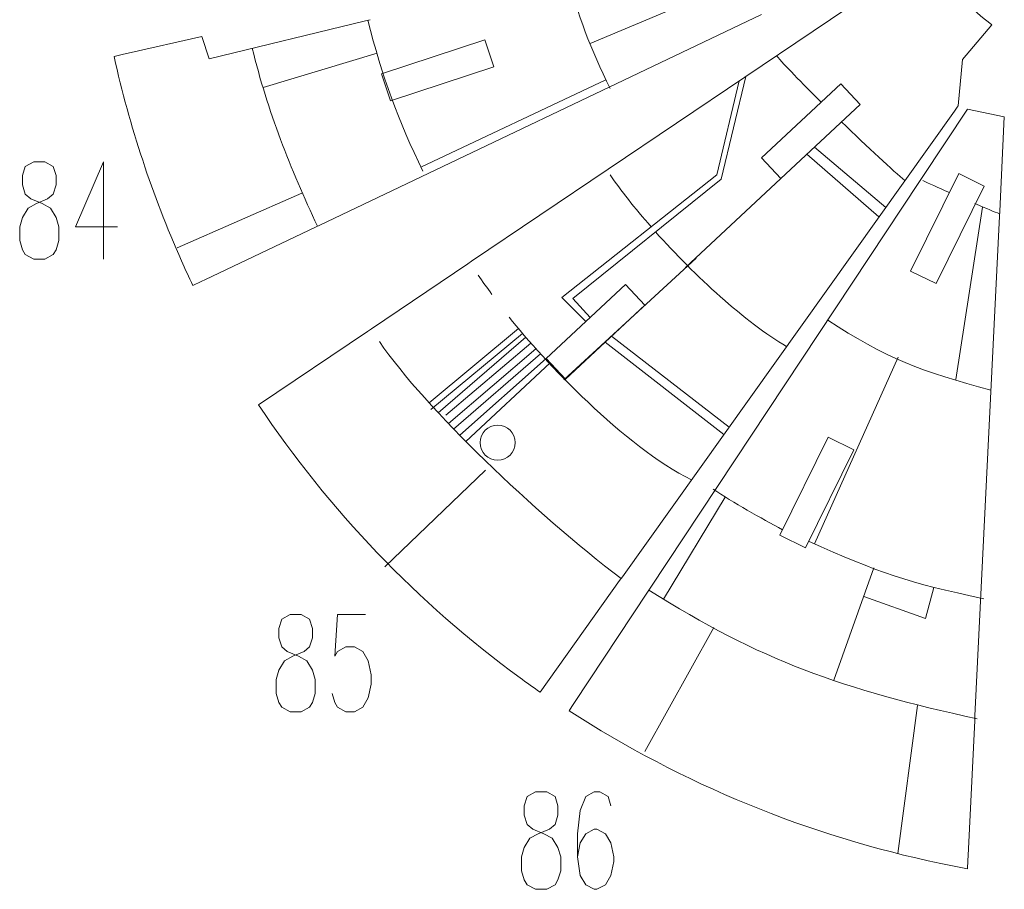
# Model space of a CAD drawing. Header units: inches. Extents: x -7.1 to 7.1, y -5.5 to 5.4.
# Tile 1 of 13: x -7.1 to -2.6, y -5.4 to -1.4. Entities that reach past the tile are written whole.
import ezdxf

# ---------------------------------------------------------------- set-up
doc = ezdxf.new("R2010")
doc.units = ezdxf.units.IN
doc.header["$MEASUREMENT"] = 0
doc.layers.add('Layer 1', color=7, linetype='Continuous')

msp = doc.modelspace()

# ---------------------------------------------------------------- linework, layer by layer
at = {"layer": 'Layer 1', "color": 5, "lineweight": 9}
msp.add_ellipse((-4.9419, -3.3727), major_axis=(0, 0.0809), ratio=1, dxfattribs=at)
at = {"layer": 'Layer 1', "lineweight": 9}
for points, knots in [([(-2.6627, -1.4466), (-2.756, -1.3754), (-2.8396, -1.2916), (-2.9108, -1.1983), (-2.9108, -1.1983), (-2.9293, -1.1739), (-2.9473, -1.1488), (-2.9641, -1.1232), (-2.9641, -1.1232), (-2.9641, -1.1232), (-3.1526, -1.2502), (-3.1526, -1.2502)], [0, 0, 0, 0, 0.25, 0.25, 0.25, 0.25, 0.5, 0.5, 0.5, 0.5, 1, 1, 1, 1]), ([(-5.5505, -1.4279), (-5.5505, -1.4279), (-6.2721, -1.603), (-6.2721, -1.603), (-6.2721, -1.603), (-6.2721, -1.603), (-6.3058, -1.5001), (-6.3058, -1.5001), (-6.3058, -1.5001), (-6.3058, -1.5001), (-6.6463, -1.5775), (-6.6463, -1.5775)], [0, 0, 0, 0, 0.25, 0.25, 0.25, 0.25, 0.5, 0.5, 0.5, 0.5, 1, 1, 1, 1]), ([(-2.822, -1.8259), (-2.822, -1.8259), (-2.8174, -1.8193), (-2.8174, -1.8193), (-2.8174, -1.8193), (-2.8174, -1.8193), (-2.7972, -1.6058), (-2.7972, -1.6058), (-2.7972, -1.6058), (-2.7972, -1.6058), (-2.6627, -1.4466), (-2.6627, -1.4466)], [0, 0, 0, 0, 0.25, 0.25, 0.25, 0.25, 0.5, 0.5, 0.5, 0.5, 1, 1, 1, 1]), ([(-5.0006, -1.5159), (-5.0006, -1.5159), (-4.9598, -1.6405), (-4.9598, -1.6405), (-4.9598, -1.6405), (-4.9598, -1.6405), (-5.4362, -1.7968), (-5.4362, -1.7968), (-5.4362, -1.7968), (-5.4362, -1.7968), (-5.477, -1.6721), (-5.477, -1.6721), (-5.477, -1.6721), (-5.477, -1.6721), (-5.0006, -1.5159), (-5.0006, -1.5159)], [0, 0, 0, 0, 0.2, 0.2, 0.2, 0.2, 0.4, 0.4, 0.4, 0.4, 0.6, 0.6, 0.6, 0.6, 1, 1, 1, 1]), ([(-6.6679, -1.5824), (-6.6679, -1.5824), (-6.7108, -1.5922), (-6.7108, -1.5922), (-6.7108, -1.5922), (-6.6386, -1.9158), (-6.5345, -2.2314), (-6.4, -2.5342), (-6.4, -2.5342), (-6.383, -2.5724), (-6.3655, -2.6104), (-6.3476, -2.6481)], [0, 0, 0, 0, 0.25, 0.25, 0.25, 0.25, 0.5, 0.5, 0.5, 0.5, 1, 1, 1, 1]), ([(-3.3587, -1.7186), (-3.3587, -1.7186), (-3.2698, -1.8141), (-3.2698, -1.8141), (-3.2698, -1.8141), (-3.2698, -1.8141), (-3.6359, -2.1551), (-3.6359, -2.1551), (-3.6359, -2.1551), (-3.6359, -2.1551), (-3.7248, -2.0597), (-3.7248, -2.0597), (-3.7248, -2.0597), (-3.7248, -2.0597), (-3.3587, -1.7186), (-3.3587, -1.7186)], [0, 0, 0, 0, 0.2, 0.2, 0.2, 0.2, 0.4, 0.4, 0.4, 0.4, 0.6, 0.6, 0.6, 0.6, 1, 1, 1, 1]), ([(-2.6265, -2.3063), (-2.6265, -2.3063), (-2.6051, -1.8703), (-2.6051, -1.8703), (-2.6051, -1.8703), (-2.6051, -1.8703), (-2.7751, -1.8355), (-2.7751, -1.8355), (-2.7751, -1.8355), (-2.7751, -1.8355), (-2.9838, -2.1505), (-2.9838, -2.1505)], [0, 0, 0, 0, 0.25, 0.25, 0.25, 0.25, 0.5, 0.5, 0.5, 0.5, 1, 1, 1, 1]), ([(-2.8154, -2.1323), (-2.8154, -2.1323), (-2.6976, -2.1905), (-2.6976, -2.1905), (-2.6976, -2.1905), (-2.6976, -2.1905), (-2.92, -2.6399), (-2.92, -2.6399), (-2.92, -2.6399), (-2.92, -2.6399), (-3.0378, -2.5817), (-3.0378, -2.5817), (-3.0378, -2.5817), (-3.0378, -2.5817), (-2.8154, -2.1323), (-2.8154, -2.1323)], [0, 0, 0, 0, 0.2, 0.2, 0.2, 0.2, 0.4, 0.4, 0.4, 0.4, 0.6, 0.6, 0.6, 0.6, 1, 1, 1, 1]), ([(-4.352, -2.644), (-4.352, -2.644), (-4.2631, -2.7395), (-4.2631, -2.7395), (-4.2631, -2.7395), (-4.2631, -2.7395), (-4.6292, -3.0806), (-4.6292, -3.0806), (-4.6292, -3.0806), (-4.6292, -3.0806), (-4.7182, -2.9851), (-4.7182, -2.9851), (-4.7182, -2.9851), (-4.7182, -2.9851), (-4.352, -2.644), (-4.352, -2.644)], [0, 0, 0, 0, 0.2, 0.2, 0.2, 0.2, 0.4, 0.4, 0.4, 0.4, 0.6, 0.6, 0.6, 0.6, 1, 1, 1, 1]), ([(-5.5424, -2.8601), (-5.5424, -2.8601), (-6.0446, -3.1984), (-6.0446, -3.1984), (-6.0446, -3.1984), (-5.7191, -3.6855), (-5.3109, -4.1114), (-4.8386, -4.4571), (-4.8386, -4.4571), (-4.8082, -4.4793), (-4.7767, -4.5019), (-4.7458, -4.5234), (-4.7458, -4.5234), (-4.7458, -4.5234), (-4.379, -4.009), (-4.379, -4.009)], [0, 0, 0, 0, 0.2, 0.2, 0.2, 0.2, 0.4, 0.4, 0.4, 0.4, 0.6, 0.6, 0.6, 0.6, 1, 1, 1, 1]), ([(-3.4169, -3.3478), (-3.4169, -3.3478), (-3.2991, -3.4061), (-3.2991, -3.4061), (-3.2991, -3.4061), (-3.2991, -3.4061), (-3.5226, -3.8578), (-3.5226, -3.8578), (-3.5226, -3.8578), (-3.5226, -3.8578), (-3.6404, -3.7995), (-3.6404, -3.7995), (-3.6404, -3.7995), (-3.6404, -3.7995), (-3.4169, -3.3478), (-3.4169, -3.3478)], [0, 0, 0, 0, 0.2, 0.2, 0.2, 0.2, 0.4, 0.4, 0.4, 0.4, 0.6, 0.6, 0.6, 0.6, 1, 1, 1, 1]), ([(-4.5992, -4.5888), (-4.5992, -4.5888), (-4.6124, -4.6088), (-4.6124, -4.6088), (-4.6124, -4.6088), (-4.089, -4.9474), (-3.5081, -5.186), (-2.8986, -5.3132), (-2.8986, -5.3132), (-2.8571, -5.3218), (-2.8168, -5.3297), (-2.775, -5.3374), (-2.775, -5.3374), (-2.775, -5.3374), (-2.7732, -5.2994), (-2.7732, -5.2994)], [0, 0, 0, 0, 0.2, 0.2, 0.2, 0.2, 0.4, 0.4, 0.4, 0.4, 0.6, 0.6, 0.6, 0.6, 1, 1, 1, 1])]:
    msp.add_open_spline(points, degree=3, knots=knots, dxfattribs=at)
at = {"layer": 'Layer 1', "color": 1, "lineweight": 9}
for points in [[(-4.4231, -1.7396), (-4.5123, -1.5576), (-4.5727, -1.405), (-4.6223, -1.2027)], [(-5.5289, -1.4228), (-5.5289, -1.4228), (-5.5505, -1.4278), (-5.5505, -1.4278)], [(-5.2869, -2.1218), (-5.3981, -1.8892), (-5.4768, -1.6825), (-5.5397, -1.4253)], [(-6.6463, -1.5775), (-6.6463, -1.5775), (-6.6679, -1.5824), (-6.6679, -1.5824)], [(-5.7725, -2.3743), (-5.8966, -2.1122), (-6.0027, -1.844), (-6.0734, -1.5548)], [(-3.4493, -1.803), (-3.541, -1.7125), (-3.6211, -1.6302), (-3.6555, -1.589)], [(-2.822, -1.8259), (-2.822, -1.8259), (-2.8349, -1.8439), (-2.8349, -1.8439)], [(-3.0633, -2.1642), (-3.1159, -2.1218), (-3.236, -2.0102), (-3.3559, -1.8943)], [(-6.7593, -2.0778), (-6.7593, -2.0778), (-6.7593, -2.5266), (-6.7593, -2.5266)], [(-4.2341, -2.3777), (-4.3098, -2.2915), (-4.3751, -2.2087), (-4.4222, -2.1387)], [(-2.9838, -2.1505), (-2.9838, -2.1505), (-2.996, -2.1689), (-2.996, -2.1689)], [(-2.8578, -2.2201), (-2.9112, -2.1967), (-2.9579, -2.1757), (-2.9813, -2.1648)], [(-2.627, -2.3173), (-2.6531, -2.3083), (-2.683, -2.2951), (-2.7406, -2.2707)], [(-2.6265, -2.3063), (-2.6265, -2.3063), (-2.6276, -2.3284), (-2.6276, -2.3284)], [(-5.7625, -2.3695), (-5.7625, -2.3695), (-5.7825, -2.379), (-5.7825, -2.379)], [(-3.6091, -2.9296), (-3.7984, -2.8195), (-4.0324, -2.6035), (-4.2133, -2.4012)], [(-5.0616, -2.5361), (-5.0616, -2.5361), (-5.0799, -2.5485), (-5.0799, -2.5485)], [(-6.2892, -2.6203), (-6.2892, -2.6203), (-6.3092, -2.6299), (-6.3092, -2.6299)], [(-4.0481, -3.545), (-4.3575, -3.3896), (-4.7302, -2.9956), (-4.8881, -2.7949)], [(-2.6669, -3.1304), (-2.9774, -3.0494), (-3.1587, -2.9804), (-3.4192, -2.8077)], [(-5.5241, -2.8477), (-5.5241, -2.8477), (-5.5424, -2.8601), (-5.5424, -2.8601)], [(-4.3726, -4), (-4.7725, -3.6931), (-5.2715, -3.2204), (-5.4869, -2.9072)], [(-3.6285, -3.7754), (-3.7254, -3.7203), (-3.8567, -3.65), (-3.9481, -3.587)], [(-2.7, -4.0924), (-3.049, -4.02), (-3.1842, -3.9718), (-3.5078, -3.8277)], [(-4.3661, -3.991), (-4.3661, -3.991), (-4.379, -4.009), (-4.379, -4.009)], [(-4.238, -4.0437), (-4.238, -4.0437), (-4.2502, -4.0621), (-4.2502, -4.0621)], [(-2.7298, -4.6462), (-3.3522, -4.5108), (-3.7318, -4.3772), (-4.2441, -4.0529)], [(-4.5869, -4.5704), (-4.5869, -4.5704), (-4.5992, -4.5888), (-4.5992, -4.5888)], [(-2.7405, -4.6327), (-2.7405, -4.6327), (-2.7416, -4.6548), (-2.7416, -4.6548)], [(-2.7721, -5.2773), (-2.7721, -5.2773), (-2.7732, -5.2994), (-2.7732, -5.2994)]]:
    msp.add_open_spline(points, degree=3, dxfattribs=at)
at = {"layer": 'Layer 1', "lineweight": 9}
for points in [[(-3.1709, -1.2625), (-3.1709, -1.2625), (-5.0616, -2.5361), (-5.0616, -2.5361)], [(-5.7625, -2.3695), (-5.7625, -2.3695), (-3.7246, -1.399), (-3.7246, -1.399)], [(-4.3661, -3.991), (-4.3661, -3.991), (-2.8349, -1.8439), (-2.8349, -1.8439)], [(-2.996, -2.169), (-2.996, -2.169), (-4.238, -4.0437), (-4.238, -4.0437)], [(-2.7405, -4.6327), (-2.7405, -4.6327), (-2.6276, -2.3284), (-2.6276, -2.3284)], [(-6.2892, -2.6203), (-6.2892, -2.6203), (-5.7825, -2.379), (-5.7825, -2.379)], [(-5.0799, -2.5485), (-5.0799, -2.5485), (-5.5241, -2.8477), (-5.5241, -2.8477)], [(-6.3477, -2.6481), (-6.3477, -2.6481), (-6.3092, -2.6298), (-6.3092, -2.6298)], [(-4.2502, -4.0621), (-4.2502, -4.0621), (-4.5869, -4.5704), (-4.5869, -4.5704)], [(-2.7721, -5.2773), (-2.7721, -5.2773), (-2.7416, -4.6548), (-2.7416, -4.6548)]]:
    msp.add_open_spline(points, degree=3, dxfattribs=at)
at = {"layer": 'Layer 1', "color": 5, "lineweight": 9}
for points in [[(-4.5146, -1.5324), (-4.5146, -1.5324), (-4.1149, -1.3652), (-4.1149, -1.3652)], [(-6.0235, -1.735), (-6.0235, -1.735), (-5.4975, -1.577), (-5.4975, -1.577)], [(-5.2962, -2.1022), (-5.2962, -2.1022), (-4.4422, -1.6999), (-4.4422, -1.6999)], [(-3.4799, -2.0099), (-3.4799, -2.0099), (-3.1521, -2.2888), (-3.1521, -2.2888)], [(-3.5161, -2.0435), (-3.5161, -2.0435), (-3.1831, -2.3321), (-3.1831, -2.3321)], [(-3.6359, -2.1551), (-3.6359, -2.1551), (-4.0754, -2.5658), (-4.0754, -2.5658)], [(-5.8443, -2.2232), (-5.8443, -2.2232), (-6.4203, -2.4754), (-6.4203, -2.4754)], [(-2.7057, -2.2876), (-2.7057, -2.2876), (-2.8292, -3.0817), (-2.8292, -3.0817)], [(-4.6366, -3.0838), (-4.6366, -3.0838), (-4.0268, -2.523), (-4.0268, -2.523)], [(-4.9683, -2.6893), (-4.9898, -2.66), (-5.0108, -2.6303), (-5.0315, -2.6004)], [(-5.2575, -3.1898), (-5.2575, -3.1898), (-4.8459, -2.847), (-4.8459, -2.847)], [(-5.2504, -3.2202), (-5.2504, -3.2202), (-4.8275, -2.87), (-4.8275, -2.87)], [(-5.2159, -3.235), (-5.2159, -3.235), (-4.8119, -2.8871), (-4.8119, -2.8871)], [(-4.4164, -2.8823), (-4.4164, -2.8823), (-3.8742, -3.3013), (-3.8742, -3.3013)], [(-4.788, -2.9146), (-4.788, -2.9146), (-5.1805, -3.2468), (-5.1805, -3.2468)], [(-4.7649, -2.9406), (-4.7649, -2.9406), (-5.1687, -3.2851), (-5.1687, -3.2851)], [(-4.4462, -2.91), (-4.4462, -2.91), (-3.8988, -3.3358), (-3.8988, -3.3358)], [(-5.1447, -3.3101), (-5.1447, -3.3101), (-4.7443, -2.9634), (-4.7443, -2.9634)], [(-4.7182, -2.9851), (-4.7182, -2.9851), (-5.1165, -3.339), (-5.1165, -3.339)], [(-3.0951, -2.9783), (-3.0951, -2.9783), (-3.4809, -3.8399), (-3.4809, -3.8399)], [(-5.0881, -3.3679), (-5.0881, -3.3679), (-4.6991, -3.0055), (-4.6991, -3.0055)], [(-4.9981, -3.4995), (-4.9981, -3.4995), (-5.4618, -3.9457), (-5.4618, -3.9457)], [(-3.8924, -3.6247), (-3.8924, -3.6247), (-4.1761, -4.0948), (-4.1761, -4.0948)], [(-3.2061, -3.9503), (-3.2061, -3.9503), (-3.3908, -4.4675), (-3.3908, -4.4675)], [(-3.9449, -4.2249), (-3.9449, -4.2249), (-4.263, -4.7971), (-4.263, -4.7971)], [(-3.0058, -4.5852), (-3.0058, -4.5852), (-3.0957, -5.2672), (-3.0957, -5.2672)]]:
    msp.add_open_spline(points, degree=3, dxfattribs=at)
at = {"layer": 'Layer 1', "color": 1, "lineweight": 9}
for points, knots in [([(-4.5351, -2.8145), (-4.5351, -2.8145), (-4.6457, -2.7034), (-4.6457, -2.7034), (-4.6457, -2.7034), (-4.6457, -2.7034), (-3.9304, -2.1374), (-3.9304, -2.1374), (-3.9304, -2.1374), (-3.9304, -2.1374), (-3.8276, -1.7049), (-3.8276, -1.7049)], [0, 0, 0, 0, 0.25, 0.25, 0.25, 0.25, 0.5, 0.5, 0.5, 0.5, 1, 1, 1, 1]), ([(-3.7968, -1.6841), (-3.7968, -1.6841), (-3.9113, -2.1582), (-3.9113, -2.1582), (-3.9113, -2.1582), (-3.9113, -2.1582), (-4.5954, -2.7086), (-4.5954, -2.7086), (-4.5954, -2.7086), (-4.5954, -2.7086), (-4.5145, -2.7954), (-4.5145, -2.7954)], [0, 0, 0, 0, 0.25, 0.25, 0.25, 0.25, 0.5, 0.5, 0.5, 0.5, 1, 1, 1, 1]), ([(-7.0814, -2.0778), (-7.0814, -2.0778), (-7.12, -2.0989), (-7.12, -2.0989), (-7.12, -2.0989), (-7.12, -2.0989), (-7.1332, -2.1419), (-7.1332, -2.1419), (-7.1332, -2.1419), (-7.1332, -2.1419), (-7.1332, -2.1848), (-7.1332, -2.1848), (-7.1332, -2.1848), (-7.1332, -2.1848), (-7.12, -2.2272), (-7.12, -2.2272), (-7.12, -2.2272), (-7.12, -2.2272), (-7.0945, -2.249), (-7.0945, -2.249), (-7.0945, -2.249), (-7.0945, -2.249), (-7.0427, -2.2701), (-7.0427, -2.2701), (-7.0427, -2.2701), (-7.0427, -2.2701), (-7.0041, -2.2913), (-7.0041, -2.2913), (-7.0041, -2.2913), (-7.0041, -2.2913), (-6.9785, -2.3342), (-6.9785, -2.3342), (-6.9785, -2.3342), (-6.9785, -2.3342), (-6.9654, -2.3772), (-6.9654, -2.3772), (-6.9654, -2.3772), (-6.9654, -2.3772), (-6.9654, -2.4413), (-6.9654, -2.4413), (-6.9654, -2.4413), (-6.9654, -2.4413), (-6.9785, -2.4836), (-6.9785, -2.4836), (-6.9785, -2.4836), (-6.9785, -2.4836), (-6.9913, -2.5054), (-6.9913, -2.5054), (-6.9913, -2.5054), (-6.9913, -2.5054), (-7.03, -2.5266), (-7.03, -2.5266), (-7.03, -2.5266), (-7.03, -2.5266), (-7.0814, -2.5266), (-7.0814, -2.5266), (-7.0814, -2.5266), (-7.0814, -2.5266), (-7.12, -2.5054), (-7.12, -2.5054), (-7.12, -2.5054), (-7.12, -2.5054), (-7.1332, -2.4836), (-7.1332, -2.4836), (-7.1332, -2.4836), (-7.1332, -2.4836), (-7.1459, -2.4413), (-7.1459, -2.4413), (-7.1459, -2.4413), (-7.1459, -2.4413), (-7.1459, -2.3772), (-7.1459, -2.3772), (-7.1459, -2.3772), (-7.1459, -2.3772), (-7.1332, -2.3342), (-7.1332, -2.3342), (-7.1332, -2.3342), (-7.1332, -2.3342), (-7.1073, -2.2913), (-7.1073, -2.2913), (-7.1073, -2.2913), (-7.1073, -2.2913), (-7.0686, -2.2701), (-7.0686, -2.2701), (-7.0686, -2.2701), (-7.0686, -2.2701), (-7.0172, -2.249), (-7.0172, -2.249), (-7.0172, -2.249), (-7.0172, -2.249), (-6.9913, -2.2272), (-6.9913, -2.2272), (-6.9913, -2.2272), (-6.9913, -2.2272), (-6.9785, -2.1848), (-6.9785, -2.1848), (-6.9785, -2.1848), (-6.9785, -2.1848), (-6.9785, -2.1419), (-6.9785, -2.1419), (-6.9785, -2.1419), (-6.9785, -2.1419), (-6.9913, -2.0989), (-6.9913, -2.0989), (-6.9913, -2.0989), (-6.9913, -2.0989), (-7.03, -2.0778), (-7.03, -2.0778), (-7.03, -2.0778), (-7.03, -2.0778), (-7.0814, -2.0778), (-7.0814, -2.0778)], [0, 0, 0, 0, 0.034483, 0.034483, 0.034483, 0.034483, 0.068966, 0.068966, 0.068966, 0.068966, 0.103448, 0.103448, 0.103448, 0.103448, 0.137931, 0.137931, 0.137931, 0.137931, 0.172414, 0.172414, 0.172414, 0.172414, 0.206897, 0.206897, 0.206897, 0.206897, 0.241379, 0.241379, 0.241379, 0.241379, 0.275862, 0.275862, 0.275862, 0.275862, 0.310345, 0.310345, 0.310345, 0.310345, 0.344828, 0.344828, 0.344828, 0.344828, 0.37931, 0.37931, 0.37931, 0.37931, 0.413793, 0.413793, 0.413793, 0.413793, 0.448276, 0.448276, 0.448276, 0.448276, 0.482759, 0.482759, 0.482759, 0.482759, 0.517241, 0.517241, 0.517241, 0.517241, 0.551724, 0.551724, 0.551724, 0.551724, 0.586207, 0.586207, 0.586207, 0.586207, 0.62069, 0.62069, 0.62069, 0.62069, 0.655172, 0.655172, 0.655172, 0.655172, 0.689655, 0.689655, 0.689655, 0.689655, 0.724138, 0.724138, 0.724138, 0.724138, 0.758621, 0.758621, 0.758621, 0.758621, 0.793103, 0.793103, 0.793103, 0.793103, 0.827586, 0.827586, 0.827586, 0.827586, 0.862069, 0.862069, 0.862069, 0.862069, 0.896552, 0.896552, 0.896552, 0.896552, 0.931034, 0.931034, 0.931034, 0.931034, 1, 1, 1, 1]), ([(-6.7593, -2.0778), (-6.7593, -2.0778), (-6.8881, -2.3772), (-6.8881, -2.3772), (-6.8881, -2.3772), (-6.8881, -2.3772), (-6.6948, -2.3772), (-6.6948, -2.3772)], [0, 0, 0, 0, 0.333333, 0.333333, 0.333333, 0.333333, 1, 1, 1, 1]), ([(-5.8988, -4.1655), (-5.8988, -4.1655), (-5.9374, -4.1866), (-5.9374, -4.1866), (-5.9374, -4.1866), (-5.9374, -4.1866), (-5.9506, -4.2296), (-5.9506, -4.2296), (-5.9506, -4.2296), (-5.9506, -4.2296), (-5.9506, -4.2725), (-5.9506, -4.2725), (-5.9506, -4.2725), (-5.9506, -4.2725), (-5.9374, -4.3149), (-5.9374, -4.3149), (-5.9374, -4.3149), (-5.9374, -4.3149), (-5.9119, -4.3366), (-5.9119, -4.3366), (-5.9119, -4.3366), (-5.9119, -4.3366), (-5.8601, -4.3578), (-5.8601, -4.3578), (-5.8601, -4.3578), (-5.8601, -4.3578), (-5.8214, -4.379), (-5.8214, -4.379), (-5.8214, -4.379), (-5.8214, -4.379), (-5.7959, -4.4219), (-5.7959, -4.4219), (-5.7959, -4.4219), (-5.7959, -4.4219), (-5.7828, -4.4649), (-5.7828, -4.4649), (-5.7828, -4.4649), (-5.7828, -4.4649), (-5.7828, -4.529), (-5.7828, -4.529), (-5.7828, -4.529), (-5.7828, -4.529), (-5.7959, -4.5713), (-5.7959, -4.5713), (-5.7959, -4.5713), (-5.7959, -4.5713), (-5.8087, -4.5931), (-5.8087, -4.5931), (-5.8087, -4.5931), (-5.8087, -4.5931), (-5.8474, -4.6143), (-5.8474, -4.6143), (-5.8474, -4.6143), (-5.8474, -4.6143), (-5.8988, -4.6143), (-5.8988, -4.6143), (-5.8988, -4.6143), (-5.8988, -4.6143), (-5.9374, -4.5931), (-5.9374, -4.5931), (-5.9374, -4.5931), (-5.9374, -4.5931), (-5.9506, -4.5713), (-5.9506, -4.5713), (-5.9506, -4.5713), (-5.9506, -4.5713), (-5.9633, -4.529), (-5.9633, -4.529), (-5.9633, -4.529), (-5.9633, -4.529), (-5.9633, -4.4649), (-5.9633, -4.4649), (-5.9633, -4.4649), (-5.9633, -4.4649), (-5.9506, -4.4219), (-5.9506, -4.4219), (-5.9506, -4.4219), (-5.9506, -4.4219), (-5.9247, -4.379), (-5.9247, -4.379), (-5.9247, -4.379), (-5.9247, -4.379), (-5.886, -4.3578), (-5.886, -4.3578), (-5.886, -4.3578), (-5.886, -4.3578), (-5.8346, -4.3366), (-5.8346, -4.3366), (-5.8346, -4.3366), (-5.8346, -4.3366), (-5.8087, -4.3149), (-5.8087, -4.3149), (-5.8087, -4.3149), (-5.8087, -4.3149), (-5.7959, -4.2725), (-5.7959, -4.2725), (-5.7959, -4.2725), (-5.7959, -4.2725), (-5.7959, -4.2296), (-5.7959, -4.2296), (-5.7959, -4.2296), (-5.7959, -4.2296), (-5.8087, -4.1866), (-5.8087, -4.1866), (-5.8087, -4.1866), (-5.8087, -4.1866), (-5.8474, -4.1655), (-5.8474, -4.1655), (-5.8474, -4.1655), (-5.8474, -4.1655), (-5.8988, -4.1655), (-5.8988, -4.1655)], [0, 0, 0, 0, 0.034483, 0.034483, 0.034483, 0.034483, 0.068966, 0.068966, 0.068966, 0.068966, 0.103448, 0.103448, 0.103448, 0.103448, 0.137931, 0.137931, 0.137931, 0.137931, 0.172414, 0.172414, 0.172414, 0.172414, 0.206897, 0.206897, 0.206897, 0.206897, 0.241379, 0.241379, 0.241379, 0.241379, 0.275862, 0.275862, 0.275862, 0.275862, 0.310345, 0.310345, 0.310345, 0.310345, 0.344828, 0.344828, 0.344828, 0.344828, 0.37931, 0.37931, 0.37931, 0.37931, 0.413793, 0.413793, 0.413793, 0.413793, 0.448276, 0.448276, 0.448276, 0.448276, 0.482759, 0.482759, 0.482759, 0.482759, 0.517241, 0.517241, 0.517241, 0.517241, 0.551724, 0.551724, 0.551724, 0.551724, 0.586207, 0.586207, 0.586207, 0.586207, 0.62069, 0.62069, 0.62069, 0.62069, 0.655172, 0.655172, 0.655172, 0.655172, 0.689655, 0.689655, 0.689655, 0.689655, 0.724138, 0.724138, 0.724138, 0.724138, 0.758621, 0.758621, 0.758621, 0.758621, 0.793103, 0.793103, 0.793103, 0.793103, 0.827586, 0.827586, 0.827586, 0.827586, 0.862069, 0.862069, 0.862069, 0.862069, 0.896552, 0.896552, 0.896552, 0.896552, 0.931034, 0.931034, 0.931034, 0.931034, 1, 1, 1, 1]), ([(-5.5508, -4.1655), (-5.5508, -4.1655), (-5.68, -4.1655), (-5.68, -4.1655), (-5.68, -4.1655), (-5.68, -4.1655), (-5.6927, -4.3578), (-5.6927, -4.3578), (-5.6927, -4.3578), (-5.6927, -4.3578), (-5.68, -4.3366), (-5.68, -4.3366), (-5.68, -4.3366), (-5.68, -4.3366), (-5.6413, -4.3149), (-5.6413, -4.3149), (-5.6413, -4.3149), (-5.6413, -4.3149), (-5.6026, -4.3149), (-5.6026, -4.3149), (-5.6026, -4.3149), (-5.6026, -4.3149), (-5.564, -4.3366), (-5.564, -4.3366), (-5.564, -4.3366), (-5.564, -4.3366), (-5.5381, -4.379), (-5.5381, -4.379), (-5.5381, -4.379), (-5.5381, -4.379), (-5.5253, -4.4431), (-5.5253, -4.4431), (-5.5253, -4.4431), (-5.5253, -4.4431), (-5.5253, -4.486), (-5.5253, -4.486), (-5.5253, -4.486), (-5.5253, -4.486), (-5.5381, -4.5501), (-5.5381, -4.5501), (-5.5381, -4.5501), (-5.5381, -4.5501), (-5.564, -4.5931), (-5.564, -4.5931), (-5.564, -4.5931), (-5.564, -4.5931), (-5.6026, -4.6143), (-5.6026, -4.6143), (-5.6026, -4.6143), (-5.6026, -4.6143), (-5.6413, -4.6143), (-5.6413, -4.6143), (-5.6413, -4.6143), (-5.6413, -4.6143), (-5.68, -4.5931), (-5.68, -4.5931), (-5.68, -4.5931), (-5.68, -4.5931), (-5.6927, -4.5713), (-5.6927, -4.5713), (-5.6927, -4.5713), (-5.6927, -4.5713), (-5.7055, -4.529), (-5.7055, -4.529)], [0, 0, 0, 0, 0.058824, 0.058824, 0.058824, 0.058824, 0.117647, 0.117647, 0.117647, 0.117647, 0.176471, 0.176471, 0.176471, 0.176471, 0.235294, 0.235294, 0.235294, 0.235294, 0.294118, 0.294118, 0.294118, 0.294118, 0.352941, 0.352941, 0.352941, 0.352941, 0.411765, 0.411765, 0.411765, 0.411765, 0.470588, 0.470588, 0.470588, 0.470588, 0.529412, 0.529412, 0.529412, 0.529412, 0.588235, 0.588235, 0.588235, 0.588235, 0.647059, 0.647059, 0.647059, 0.647059, 0.705882, 0.705882, 0.705882, 0.705882, 0.764706, 0.764706, 0.764706, 0.764706, 0.823529, 0.823529, 0.823529, 0.823529, 0.882353, 0.882353, 0.882353, 0.882353, 1, 1, 1, 1]), ([(-4.767, -4.9836), (-4.767, -4.9836), (-4.8057, -5.0048), (-4.8057, -5.0048), (-4.8057, -5.0048), (-4.8057, -5.0048), (-4.8188, -5.0477), (-4.8188, -5.0477), (-4.8188, -5.0477), (-4.8188, -5.0477), (-4.8188, -5.0907), (-4.8188, -5.0907), (-4.8188, -5.0907), (-4.8188, -5.0907), (-4.8057, -5.133), (-4.8057, -5.133), (-4.8057, -5.133), (-4.8057, -5.133), (-4.7802, -5.1548), (-4.7802, -5.1548), (-4.7802, -5.1548), (-4.7802, -5.1548), (-4.7284, -5.176), (-4.7284, -5.176), (-4.7284, -5.176), (-4.7284, -5.176), (-4.6897, -5.1971), (-4.6897, -5.1971), (-4.6897, -5.1971), (-4.6897, -5.1971), (-4.6642, -5.2401), (-4.6642, -5.2401), (-4.6642, -5.2401), (-4.6642, -5.2401), (-4.651, -5.283), (-4.651, -5.283), (-4.651, -5.283), (-4.651, -5.283), (-4.651, -5.3471), (-4.651, -5.3471), (-4.651, -5.3471), (-4.651, -5.3471), (-4.6642, -5.3895), (-4.6642, -5.3895), (-4.6642, -5.3895), (-4.6642, -5.3895), (-4.6769, -5.4113), (-4.6769, -5.4113), (-4.6769, -5.4113), (-4.6769, -5.4113), (-4.7156, -5.4324), (-4.7156, -5.4324), (-4.7156, -5.4324), (-4.7156, -5.4324), (-4.767, -5.4324), (-4.767, -5.4324), (-4.767, -5.4324), (-4.767, -5.4324), (-4.8057, -5.4113), (-4.8057, -5.4113), (-4.8057, -5.4113), (-4.8057, -5.4113), (-4.8188, -5.3895), (-4.8188, -5.3895), (-4.8188, -5.3895), (-4.8188, -5.3895), (-4.8316, -5.3471), (-4.8316, -5.3471), (-4.8316, -5.3471), (-4.8316, -5.3471), (-4.8316, -5.283), (-4.8316, -5.283), (-4.8316, -5.283), (-4.8316, -5.283), (-4.8188, -5.2401), (-4.8188, -5.2401), (-4.8188, -5.2401), (-4.8188, -5.2401), (-4.7929, -5.1971), (-4.7929, -5.1971), (-4.7929, -5.1971), (-4.7929, -5.1971), (-4.7543, -5.176), (-4.7543, -5.176), (-4.7543, -5.176), (-4.7543, -5.176), (-4.7028, -5.1548), (-4.7028, -5.1548), (-4.7028, -5.1548), (-4.7028, -5.1548), (-4.6769, -5.133), (-4.6769, -5.133), (-4.6769, -5.133), (-4.6769, -5.133), (-4.6642, -5.0907), (-4.6642, -5.0907), (-4.6642, -5.0907), (-4.6642, -5.0907), (-4.6642, -5.0477), (-4.6642, -5.0477), (-4.6642, -5.0477), (-4.6642, -5.0477), (-4.6769, -5.0048), (-4.6769, -5.0048), (-4.6769, -5.0048), (-4.6769, -5.0048), (-4.7156, -4.9836), (-4.7156, -4.9836), (-4.7156, -4.9836), (-4.7156, -4.9836), (-4.767, -4.9836), (-4.767, -4.9836)], [0, 0, 0, 0, 0.034483, 0.034483, 0.034483, 0.034483, 0.068966, 0.068966, 0.068966, 0.068966, 0.103448, 0.103448, 0.103448, 0.103448, 0.137931, 0.137931, 0.137931, 0.137931, 0.172414, 0.172414, 0.172414, 0.172414, 0.206897, 0.206897, 0.206897, 0.206897, 0.241379, 0.241379, 0.241379, 0.241379, 0.275862, 0.275862, 0.275862, 0.275862, 0.310345, 0.310345, 0.310345, 0.310345, 0.344828, 0.344828, 0.344828, 0.344828, 0.37931, 0.37931, 0.37931, 0.37931, 0.413793, 0.413793, 0.413793, 0.413793, 0.448276, 0.448276, 0.448276, 0.448276, 0.482759, 0.482759, 0.482759, 0.482759, 0.517241, 0.517241, 0.517241, 0.517241, 0.551724, 0.551724, 0.551724, 0.551724, 0.586207, 0.586207, 0.586207, 0.586207, 0.62069, 0.62069, 0.62069, 0.62069, 0.655172, 0.655172, 0.655172, 0.655172, 0.689655, 0.689655, 0.689655, 0.689655, 0.724138, 0.724138, 0.724138, 0.724138, 0.758621, 0.758621, 0.758621, 0.758621, 0.793103, 0.793103, 0.793103, 0.793103, 0.827586, 0.827586, 0.827586, 0.827586, 0.862069, 0.862069, 0.862069, 0.862069, 0.896552, 0.896552, 0.896552, 0.896552, 0.931034, 0.931034, 0.931034, 0.931034, 1, 1, 1, 1]), ([(-4.4191, -5.0477), (-4.4191, -5.0477), (-4.4322, -5.0048), (-4.4322, -5.0048), (-4.4322, -5.0048), (-4.4322, -5.0048), (-4.4709, -4.9836), (-4.4709, -4.9836), (-4.4709, -4.9836), (-4.4709, -4.9836), (-4.4964, -4.9836), (-4.4964, -4.9836), (-4.4964, -4.9836), (-4.4964, -4.9836), (-4.5351, -5.0048), (-4.5351, -5.0048), (-4.5351, -5.0048), (-4.5351, -5.0048), (-4.561, -5.0689), (-4.561, -5.0689), (-4.561, -5.0689), (-4.561, -5.0689), (-4.5737, -5.176), (-4.5737, -5.176), (-4.5737, -5.176), (-4.5737, -5.176), (-4.5737, -5.283), (-4.5737, -5.283), (-4.5737, -5.283), (-4.5737, -5.283), (-4.561, -5.3683), (-4.561, -5.3683), (-4.561, -5.3683), (-4.561, -5.3683), (-4.5351, -5.4113), (-4.5351, -5.4113), (-4.5351, -5.4113), (-4.5351, -5.4113), (-4.4964, -5.4324), (-4.4964, -5.4324), (-4.4964, -5.4324), (-4.4964, -5.4324), (-4.4836, -5.4324), (-4.4836, -5.4324), (-4.4836, -5.4324), (-4.4836, -5.4324), (-4.445, -5.4113), (-4.445, -5.4113), (-4.445, -5.4113), (-4.445, -5.4113), (-4.4191, -5.3683), (-4.4191, -5.3683), (-4.4191, -5.3683), (-4.4191, -5.3683), (-4.4063, -5.3042), (-4.4063, -5.3042), (-4.4063, -5.3042), (-4.4063, -5.3042), (-4.4063, -5.283), (-4.4063, -5.283), (-4.4063, -5.283), (-4.4063, -5.283), (-4.4191, -5.2189), (-4.4191, -5.2189), (-4.4191, -5.2189), (-4.4191, -5.2189), (-4.445, -5.176), (-4.445, -5.176), (-4.445, -5.176), (-4.445, -5.176), (-4.4836, -5.1548), (-4.4836, -5.1548), (-4.4836, -5.1548), (-4.4836, -5.1548), (-4.4964, -5.1548), (-4.4964, -5.1548), (-4.4964, -5.1548), (-4.4964, -5.1548), (-4.5351, -5.176), (-4.5351, -5.176), (-4.5351, -5.176), (-4.5351, -5.176), (-4.561, -5.2189), (-4.561, -5.2189), (-4.561, -5.2189), (-4.561, -5.2189), (-4.5737, -5.283), (-4.5737, -5.283)], [0, 0, 0, 0, 0.043478, 0.043478, 0.043478, 0.043478, 0.086957, 0.086957, 0.086957, 0.086957, 0.130435, 0.130435, 0.130435, 0.130435, 0.173913, 0.173913, 0.173913, 0.173913, 0.217391, 0.217391, 0.217391, 0.217391, 0.26087, 0.26087, 0.26087, 0.26087, 0.304348, 0.304348, 0.304348, 0.304348, 0.347826, 0.347826, 0.347826, 0.347826, 0.391304, 0.391304, 0.391304, 0.391304, 0.434783, 0.434783, 0.434783, 0.434783, 0.478261, 0.478261, 0.478261, 0.478261, 0.521739, 0.521739, 0.521739, 0.521739, 0.565217, 0.565217, 0.565217, 0.565217, 0.608696, 0.608696, 0.608696, 0.608696, 0.652174, 0.652174, 0.652174, 0.652174, 0.695652, 0.695652, 0.695652, 0.695652, 0.73913, 0.73913, 0.73913, 0.73913, 0.782609, 0.782609, 0.782609, 0.782609, 0.826087, 0.826087, 0.826087, 0.826087, 0.869565, 0.869565, 0.869565, 0.869565, 0.913043, 0.913043, 0.913043, 0.913043, 1, 1, 1, 1])]:
    msp.add_open_spline(points, degree=3, knots=knots, dxfattribs=at)
at = {"layer": 'Layer 1', "color": 5, "lineweight": 9}
msp.add_open_spline([(-2.9307, -4.0401), (-2.9307, -4.0401), (-2.9685, -4.1843), (-2.9685, -4.1843), (-2.9685, -4.1843), (-2.9685, -4.1843), (-3.2533, -4.0826), (-3.2533, -4.0826)], degree=3, knots=[0, 0, 0, 0, 0.333333, 0.333333, 0.333333, 0.333333, 1, 1, 1, 1], dxfattribs=at)

doc.saveas('drawing.dxf')
